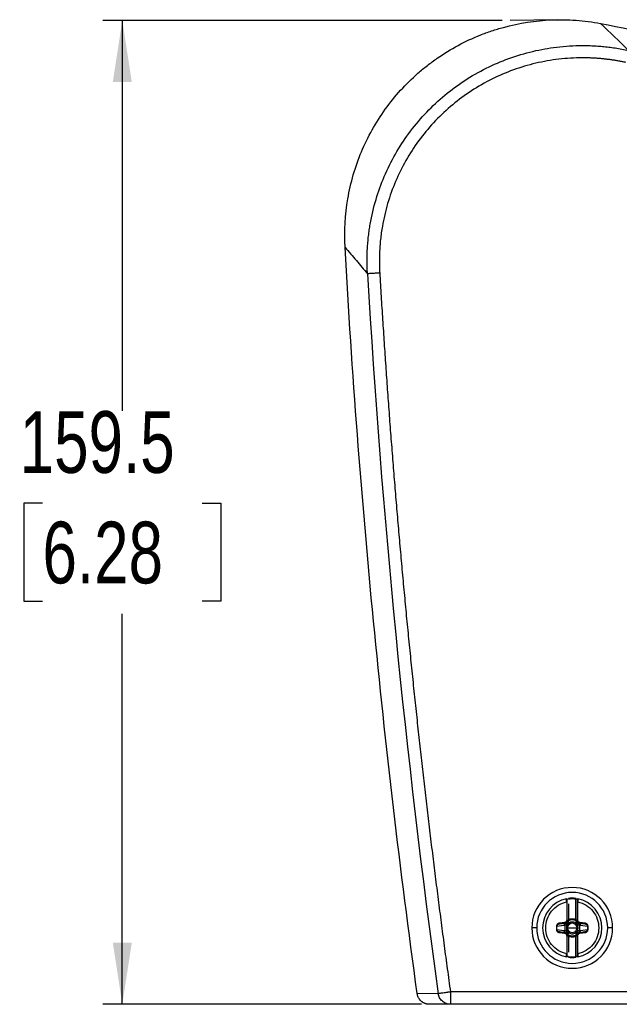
# Model space of a CAD drawing. Header units: millimetres. Extents: x 0 to 1118, y 0 to 864.
# Tile 2 of 48: x 99 to 196, y 192 to 352. Entities that reach past the tile are written whole.
import ezdxf

# ---------------------------------------------------------------- set-up
doc = ezdxf.new("R2010")
doc.units = ezdxf.units.MM
doc.layers.add('DIMENSIONS', color=140, linetype='Continuous', lineweight=25)
doc.styles.add('SLDTEXTSTYLE0', font='TXT', dxfattribs={"width": 0.75})
doc.dimstyles.new('SLDDIMSTYLE2', dxfattribs={"dimtxt": 10, "dimasz": 10, "dimexe": 0, "dimexo": 0.0625, "dimgap": 2.5, "dimtad": 0, "dimtih": 1, "dimtoh": 1, "dimdec": 1, "dimrnd": 1e-09, "dimzin": 12, "dimdsep": 46, "dimtxsty": 'SLDTEXTSTYLE0', "dimsah": 1, "dimcen": 0.09, "dimadec": 0, "dimazin": 3, "dimtfac": 1, "dimtdec": 1, "dimtofl": 0, "dimtmove": 0, "dimatfit": 3, "dimfxl": 0, "dimfrac": 2, "dimtolj": 1, "dimtzin": 12, "dimarcsym": 0})

# ---------------------------------------------------------------- blocks, each defined once
blk = doc.blocks.new('_D_10')
at = {"layer": 'DIMENSIONS'}
for p, q in [((177.11, 351.78), (112.39, 351.78)), ((115.56, 351.78), (115.56, 288.45)), ((102.63, 273.49), (99.58, 273.49)), ((99.58, 273.49), (99.58, 257.61)), ((128.49, 273.49), (131.54, 273.49)), ((131.54, 273.49), (131.54, 257.61)), ((99.58, 257.61), (102.63, 257.61)), ((131.54, 257.61), (128.49, 257.61)), ((115.56, 192.25), (115.56, 255.58)), ((164.06, 192.25), (112.39, 192.25))]:
    blk.add_line(p, q, dxfattribs=at)
for points in [[(115.56, 351.78), (114.02, 341.78), (117.1, 341.78)], [(115.56, 192.25), (117.1, 202.25), (114.02, 202.25)]]:
    blk.add_solid(points, dxfattribs=at)
at = {"layer": 'DIMENSIONS', "char_height": 10, "attachment_point": 1, "style": 'SLDTEXTSTYLE0'}
for s, insert in [('159.5', (98.94, 288.41)), ('6.28', (102.63, 270.5))]:
    blk.add_mtext(s, dxfattribs=dict(at, insert=insert))

msp = doc.modelspace()

# ---------------------------------------------------------------- linework, layer by layer
for p, q in [((187.85, 209.4), (187.86, 209.3)), ((189.06, 205.99), (189.06, 209.3)), ((187.56, 208.84), (187.56, 205.9)), ((187.66, 205.9), (187.66, 208.84)), ((187.86, 208.55), (187.86, 205.99)), ((189.26, 208.84), (189.26, 205.9)), ((189.36, 205.9), (189.36, 208.84)), ((182.71, 204.64), (181.91, 204.64)), ((185.99, 204.89), (185.89, 204.89)), ((185.89, 204.89), (185.89, 204.39)), ((187.12, 205.05), (185.99, 204.89)), ((185.99, 204.39), (185.99, 204.89)), ((185.99, 204.39), (187.12, 204.23)), ((186.24, 205.25), (186.39, 205.3)), ((187.22, 205.51), (186.38, 205.4)), ((186.39, 205.3), (186.38, 205.4)), ((186.39, 205.3), (187.24, 205.42)), ((187.24, 205.42), (187.22, 205.51)), ((187.24, 205.42), (187.43, 205.44)), ((187.25, 205.07), (187.25, 204.2)), ((187.64, 205.59), (187.64, 205.59)), ((187.66, 205.74), (187.66, 205.9)), ((187.71, 205.68), (187.7, 205.67)), ((187.7, 204.64), (188.46, 204.64)), ((188.46, 204.64), (189.21, 204.64)), ((189.25, 205.65), (189.23, 205.66)), ((189.26, 205.9), (189.36, 205.9)), ((189.26, 205.9), (189.26, 205.74)), ((189.27, 205.61), (189.27, 205.61)), ((189.49, 205.44), (189.68, 205.42)), ((189.67, 204.2), (189.67, 205.07)), ((189.68, 205.42), (189.69, 205.51)), ((189.68, 205.42), (190.53, 205.3)), ((190.54, 205.4), (189.69, 205.51)), ((190.93, 204.89), (189.8, 205.05)), ((189.8, 204.23), (190.93, 204.39)), ((190.53, 205.3), (190.54, 205.4)), ((190.53, 205.3), (190.68, 205.25)), ((190.93, 204.89), (190.93, 204.39)), ((190.93, 204.39), (191.02, 204.39)), ((191.02, 204.39), (191.02, 204.89)), ((195.01, 204.64), (194.21, 204.64)), ((186.39, 203.97), (186.24, 204.02)), ((186.39, 203.98), (186.38, 203.88)), ((186.38, 203.88), (187.22, 203.76)), ((187.24, 203.86), (186.39, 203.98)), ((187.24, 203.86), (187.22, 203.76)), ((187.43, 203.83), (187.24, 203.86)), ((187.56, 203.37), (187.56, 200.43)), ((187.66, 203.37), (187.56, 203.37)), ((187.65, 203.66), (187.65, 203.66)), ((187.66, 203.37), (187.66, 203.54)), ((187.66, 200.43), (187.66, 203.37)), ((187.67, 203.62), (187.68, 203.61)), ((187.86, 203.28), (187.86, 200.72)), ((189.06, 199.97), (189.06, 203.28)), ((189.21, 203.59), (189.22, 203.6)), ((189.26, 203.54), (189.26, 203.37)), ((189.26, 203.37), (189.26, 200.43)), ((189.28, 203.68), (189.28, 203.68)), ((189.36, 200.43), (189.36, 203.37)), ((189.68, 203.86), (189.49, 203.83)), ((190.53, 203.98), (189.68, 203.86)), ((189.68, 203.86), (189.69, 203.76)), ((189.69, 203.76), (190.54, 203.88)), ((190.68, 204.02), (190.53, 203.97)), ((190.53, 203.98), (190.54, 203.88)), ((189.07, 199.88), (189.06, 199.97)), ((166.75, 193.97), (163.34, 193.98)), ((197.35, 194.25), (168.73, 194.25)), ((168.73, 194.25), (168.73, 192.83)), ((168.73, 192.25), (165.33, 192.25)), ((168.73, 192.83), (168.73, 192.25)), ((197.4, 192.25), (168.73, 192.25))]:
    msp.add_line(p, q)
at = {"flags": 128}
msp.add_lwpolyline([(187.93, 203.84), (187.95, 203.86), (187.96, 203.89), (187.98, 203.91), (188, 203.93), (188.01, 203.95), (188.02, 203.97), (188.04, 203.99), (188.05, 204.01)], dxfattribs=at)
for centre, radius, start, end in [((188.46, 204.64), 6.55, 0, 180), ((188.46, 204.64), 5.75, 0, 180), ((188.46, 204.64), 4.8, 101.0397, 180), ((188.46, 204.64), 4.8, 82.6656, 97.3344), ((188.46, 204.64), 4.8, 0, 78.9603), ((188.46, 204.64), 6.55, 180, 0), ((188.46, 204.64), 5.75, 180, 0), ((188.46, 204.64), 4.8, 180, 258.9603), ((187.5, 205.07), 0.377, 100.5412, 183.9308), ((184.48, 199.26), 6.59, 59.8343, 62.0077), ((188.46, 204.64), 1.29, 66.1722, 113.825), ((188.46, 204.64), 0.746, 56.6665, 123.0408), ((192.43, 199.26), 6.59, 117.9923, 120.1657), ((188.46, 204.64), 4.8, 281.0397, 0), ((184.48, 210.02), 6.59, 297.9923, 300.1657), ((188.46, 204.64), 1.29, 246.1729, 293.8252), ((188.46, 204.64), 0.746, 236.6665, 303.0408), ((192.43, 210.02), 6.59, 239.8343, 242.0077), ((189.42, 204.2), 0.377, 280.5412, 3.9308), ((188.46, 204.64), 4.8, 262.6656, 277.3344)]:
    msp.add_arc(centre, radius, start, end)
for points, knots in [([(151.65, 314.97), (151.5, 317.64), (151.65, 320.26), (152.32, 324.15), (152.62, 325.44), (153.36, 328), (153.8, 329.25), (154.82, 331.68), (155.4, 332.86), (156.68, 335.15), (157.39, 336.27), (159.72, 339.52), (161.49, 341.46), (163.96, 343.63), (164.47, 344.06), (165.51, 344.87), (166.05, 345.27), (167.69, 346.4), (168.82, 347.09), (171.13, 348.34), (172.32, 348.9), (174.16, 349.63), (174.78, 349.86), (176.03, 350.28), (176.67, 350.47), (179.88, 351.35), (182.48, 351.74), (185.77, 351.88), (186.43, 351.89), (187.75, 351.86), (188.42, 351.83), (190.41, 351.69), (191.73, 351.52), (193.04, 351.27)], [0, 0, 0, 0, 0.125, 0.125, 0.1875, 0.1875, 0.25, 0.25, 0.3125, 0.3125, 0.375, 0.375, 0.5, 0.5, 0.53125, 0.53125, 0.5625, 0.5625, 0.625, 0.625, 0.6875, 0.6875, 0.71875, 0.71875, 0.75, 0.75, 0.875, 0.875, 0.90625, 0.90625, 0.9375, 0.9375, 1, 1, 1, 1]), ([(193.05, 351.27), (206.08, 348.8), (218.86, 345.04), (243.42, 335.06), (255.21, 328.85), (266.26, 321.53)], [0, 0, 0, 0, 0.5, 0.5, 1, 1, 1, 1]), ([(155.28, 310.69), (155.27, 310.89), (155.24, 311.28), (155.22, 311.87), (155.22, 312.46), (155.22, 313.03), (155.22, 313.6), (155.24, 314.16), (155.27, 314.71), (155.3, 315.25), (155.35, 315.77), (155.39, 316.29), (155.45, 316.8), (155.51, 317.3), (155.58, 317.79), (155.65, 318.26), (155.93, 319.93), (156.58, 322.71), (157.95, 326.52), (159.73, 330.1), (161.92, 333.49), (164.48, 336.58), (167.38, 339.37), (170.58, 341.81), (174.04, 343.85), (177.72, 345.5), (181.53, 346.7), (185.51, 347.47), (188.49, 347.69), (190.47, 347.7), (191.4, 347.68), (192.36, 347.63), (193.36, 347.56), (194.38, 347.45), (195.43, 347.3), (196.5, 347.12), (197.22, 346.98), (197.59, 346.9)], [0, 0, 0, 0, 0.009275, 0.0184383, 0.0274851, 0.0364105, 0.0452097, 0.0538782, 0.0624114, 0.070805, 0.0790546, 0.0871561, 0.0951055, 0.1028988, 0.1105324, 0.1180026, 0.1253058, 0.1893941, 0.2503488, 0.3134931, 0.3752224, 0.437819, 0.5000015, 0.562179, 0.6247808, 0.6865057, 0.7496545, 0.8106074, 0.8746976, 0.8885335, 0.9029434, 0.9179033, 0.9333874, 0.9493686, 0.965818, 0.9827057, 1, 1, 1, 1]), ([(197.16, 344.95), (196.97, 344.99), (196.59, 345.07), (196.01, 345.18), (195.44, 345.28), (194.86, 345.37), (194.28, 345.44), (193.7, 345.51), (193.12, 345.57), (192.54, 345.62), (191.95, 345.65), (191.37, 345.68), (190.79, 345.7), (190.2, 345.7), (188.54, 345.69), (185.81, 345.49), (182.08, 344.78), (178.45, 343.64), (174.97, 342.09), (171.7, 340.15), (168.68, 337.85), (165.94, 335.22), (163.52, 332.29), (161.45, 329.1), (159.77, 325.69), (158.48, 322.1), (157.83, 319.28), (157.52, 317.31), (157.39, 316.23), (157.29, 315.15), (157.23, 314.07), (157.21, 312.98), (157.22, 311.89), (157.25, 311.17), (157.27, 310.81)], [0, 0, 0, 0, 0.009664, 0.019311, 0.028943, 0.038565, 0.048178, 0.057786, 0.067392, 0.076999, 0.08661, 0.096228, 0.105856, 0.115497, 0.125154, 0.187708, 0.250251, 0.312716, 0.375179, 0.437588, 0.500002, 0.562407, 0.624825, 0.687279, 0.749753, 0.812287, 0.87485, 0.892768, 0.910641, 0.928488, 0.946328, 0.96418, 0.982065, 1, 1, 1, 1]), ([(151.65, 314.97), (151.96, 314.62), (152.57, 313.9), (153.48, 312.83), (154.38, 311.76), (154.98, 311.05), (155.28, 310.69)], [0, 0, 0, 0, 0.254276, 0.505701, 0.754276, 1, 1, 1, 1]), ([(163.34, 193.98), (160.58, 214.05), (158.22, 234.19), (154.32, 274.53), (152.78, 294.74), (151.65, 314.97)], [0, 0, 0, 0, 0.5, 0.5, 1, 1, 1, 1]), ([(157.27, 310.81), (157.04, 310.79), (156.79, 310.78), (156.32, 310.75), (156.09, 310.74), (155.7, 310.72), (155.55, 310.71), (155.34, 310.69), (155.29, 310.69), (155.28, 310.69)], [0, 0, 0, 0, 0.25, 0.25, 0.5, 0.5, 0.75, 0.75, 1, 1, 1, 1]), ([(157.27, 310.81), (157.34, 309.55), (157.49, 307.03), (157.73, 303.26), (157.98, 299.49), (158.23, 295.72), (158.5, 291.95), (158.77, 288.18), (159.06, 284.41), (159.35, 280.64), (159.65, 276.88), (159.97, 273.11), (160.29, 269.34), (160.62, 265.58), (160.96, 261.82), (161.31, 258.06), (161.67, 254.3), (162.04, 250.54), (162.42, 246.78), (162.81, 243.02), (163.21, 239.26), (163.61, 235.5), (164.03, 231.75), (164.46, 228), (164.9, 224.24), (165.34, 220.49), (165.8, 216.74), (166.26, 212.99), (166.74, 209.24), (167.22, 205.49), (167.71, 201.74), (168.21, 197.99), (168.56, 195.5), (168.73, 194.25)], [0, 0, 0, 0, 0.032273, 0.064543, 0.0968102, 0.1290748, 0.1613371, 0.1935972, 0.2258553, 0.2581117, 0.2903666, 0.3226201, 0.3548725, 0.3871239, 0.4193747, 0.4516249, 0.4838748, 0.5161246, 0.5483745, 0.5806247, 0.6128755, 0.645127, 0.6773794, 0.7096329, 0.7418878, 0.7741442, 0.8064024, 0.8386626, 0.8709249, 0.9031896, 0.9354569, 0.9677269, 1, 1, 1, 1]), ([(187.56, 208.84), (187.56, 208.86), (187.56, 208.91), (187.55, 208.97), (187.55, 209.02), (187.55, 209.08), (187.55, 209.12), (187.55, 209.16), (187.54, 209.22), (187.54, 209.29), (187.54, 209.34), (187.54, 209.34), (187.54, 209.35)], [0, 0, 0, 0, 0.08321, 0.162752, 0.23862, 0.310809, 0.379318, 0.444147, 0.505297, 0.673596, 0.838421, 1, 1, 1, 1]), ([(187.54, 209.35), (187.57, 209.35), (187.6, 209.35), (187.64, 209.31), (187.66, 209.28), (187.66, 209.25)], [0, 0, 0, 0, 0.5, 0.5, 1, 1, 1, 1]), ([(187.66, 208.84), (187.66, 208.95), (187.66, 209.05), (187.66, 209.2), (187.66, 209.25), (187.66, 209.25)], [0, 0, 0, 0, 0.5, 0.5, 1, 1, 1, 1]), ([(189.06, 209.3), (188.99, 209.31), (188.86, 209.32), (188.66, 209.33), (188.46, 209.34), (188.26, 209.33), (188.06, 209.32), (187.92, 209.31), (187.86, 209.3)], [0, 0, 0, 0, 0.167175, 0.33374, 0.5, 0.66626, 0.832825, 1, 1, 1, 1]), ([(189.07, 209.4), (189.07, 209.4), (189.07, 209.39), (189.06, 209.35), (189.06, 209.32), (189.06, 209.3)], [0, 0, 0, 0, 0.5, 0.5, 1, 1, 1, 1]), ([(189.26, 209.25), (189.26, 209.28), (189.27, 209.31), (189.32, 209.35), (189.35, 209.35), (189.38, 209.35)], [0, 0, 0, 0, 0.5, 0.5, 1, 1, 1, 1]), ([(189.26, 209.25), (189.26, 209.25), (189.26, 209.2), (189.26, 209.05), (189.26, 208.95), (189.26, 208.84)], [0, 0, 0, 0, 0.5, 0.5, 1, 1, 1, 1]), ([(189.38, 209.35), (189.38, 209.35), (189.38, 209.35), (189.38, 209.33), (189.38, 209.31), (189.38, 209.28), (189.37, 209.25), (189.37, 209.19), (189.37, 209.11), (189.36, 208.98), (189.36, 208.89), (189.36, 208.84)], [0, 0, 0, 0, 0.080565, 0.161919, 0.244095, 0.327122, 0.411028, 0.495836, 0.643959, 0.812033, 1, 1, 1, 1]), ([(187.56, 200.43), (186.6, 200.64), (185.73, 201.17), (184.5, 202.7), (184.16, 203.65), (184.16, 205.62), (184.5, 206.57), (185.73, 208.11), (186.6, 208.64), (187.56, 208.84)], [0, 0, 0, 0, 0.25, 0.25, 0.5, 0.5, 0.75, 0.75, 1, 1, 1, 1]), ([(187.56, 208.84), (187.58, 208.84), (187.61, 208.84), (187.65, 208.84), (187.66, 208.84), (187.66, 208.84)], [0, 0, 0, 0, 0.5, 0.5, 1, 1, 1, 1]), ([(189.26, 208.84), (189.26, 208.84), (189.27, 208.84), (189.31, 208.84), (189.33, 208.84), (189.36, 208.84)], [0, 0, 0, 0, 0.5, 0.5, 1, 1, 1, 1]), ([(189.36, 208.84), (190.32, 208.64), (191.18, 208.11), (192.42, 206.57), (192.76, 205.62), (192.76, 203.65), (192.42, 202.7), (191.18, 201.17), (190.32, 200.64), (189.36, 200.43)], [0, 0, 0, 0, 0.25, 0.25, 0.5, 0.5, 0.75, 0.75, 1, 1, 1, 1]), ([(187.86, 205.99), (187.9, 206.01), (187.97, 206.04), (188.09, 206.08), (188.21, 206.1), (188.33, 206.12), (188.49, 206.12), (188.66, 206.11), (188.87, 206.07), (188.99, 206.02), (189.06, 205.99)], [0, 0, 0, 0, 0.100657, 0.200297, 0.29962, 0.399329, 0.500123, 0.667197, 0.832734, 1, 1, 1, 1]), ([(187.94, 205.81), (187.94, 205.81), (187.93, 205.83), (187.9, 205.9), (187.88, 205.95), (187.86, 205.99)], [0, 0, 0, 0, 0.5, 0.5, 1, 1, 1, 1]), ([(189.06, 205.99), (189.04, 205.95), (189.02, 205.9), (188.99, 205.83), (188.98, 205.81), (188.98, 205.81)], [0, 0, 0, 0, 0.5, 0.5, 1, 1, 1, 1]), ([(186.38, 205.4), (186.35, 205.39), (186.3, 205.38), (186.23, 205.36), (186.16, 205.32), (186.1, 205.28), (186.05, 205.24), (186, 205.19), (185.97, 205.14), (185.94, 205.09), (185.92, 205.04), (185.9, 204.98), (185.9, 204.94), (185.9, 204.9), (185.89, 204.89)], [0, 0, 0, 0, 0.104916, 0.205926, 0.303004, 0.396206, 0.485501, 0.570922, 0.652393, 0.729926, 0.803479, 0.873053, 0.938604, 1, 1, 1, 1]), ([(185.89, 204.39), (185.9, 204.36), (185.9, 204.32), (185.91, 204.25), (185.94, 204.18), (185.98, 204.11), (186.03, 204.05), (186.1, 203.99), (186.18, 203.94), (186.27, 203.9), (186.34, 203.88), (186.38, 203.88)], [0, 0, 0, 0, 0.082999, 0.173132, 0.270354, 0.374602, 0.485815, 0.60395, 0.728998, 0.860991, 1, 1, 1, 1]), ([(185.99, 204.39), (185.98, 204.39), (185.97, 204.39), (185.93, 204.39), (185.91, 204.39), (185.89, 204.39)], [0, 0, 0, 0, 0.5, 0.5, 1, 1, 1, 1]), ([(185.99, 204.89), (185.99, 204.99), (186.03, 205.09), (186.18, 205.24), (186.29, 205.28), (186.39, 205.3)], [0, 0, 0, 0, 0.5, 0.5, 1, 1, 1, 1]), ([(186.39, 203.98), (186.29, 203.99), (186.18, 204.04), (186.03, 204.18), (185.99, 204.28), (185.99, 204.39)], [0, 0, 0, 0, 0.5, 0.5, 1, 1, 1, 1]), ([(187.56, 205.9), (187.56, 205.81), (187.52, 205.72), (187.4, 205.57), (187.31, 205.53), (187.22, 205.51)], [0, 0, 0, 0, 0.5, 0.5, 1, 1, 1, 1]), ([(187.66, 205.9), (187.66, 205.88), (187.66, 205.83), (187.64, 205.76), (187.62, 205.7), (187.58, 205.63), (187.54, 205.58), (187.49, 205.53), (187.43, 205.49), (187.37, 205.45), (187.31, 205.43), (187.26, 205.42), (187.24, 205.42)], [0, 0, 0, 0, 0.100222, 0.200291, 0.300246, 0.400125, 0.499968, 0.599814, 0.699701, 0.799668, 0.899755, 1, 1, 1, 1]), ([(187.25, 205.07), (187.25, 205.1), (187.25, 205.14), (187.26, 205.21), (187.29, 205.29), (187.34, 205.35), (187.38, 205.4), (187.43, 205.43), (187.47, 205.45), (187.49, 205.46)], [0, 0, 0, 0, 0.130826, 0.235825, 0.47108, 0.603467, 0.735804, 0.85261, 1, 1, 1, 1]), ([(187.58, 205.07), (187.51, 205.07), (187.44, 205.07), (187.32, 205.07), (187.28, 205.07), (187.25, 205.07)], [0, 0, 0, 0, 0.5, 0.5, 1, 1, 1, 1]), ([(187.49, 205.46), (187.51, 205.46), (187.54, 205.48), (187.57, 205.5), (187.59, 205.51)], [0, 0, 0, 0, 0.507, 1, 1, 1, 1]), ([(187.49, 205.46), (187.49, 205.45), (187.49, 205.45), (187.5, 205.44), (187.5, 205.42), (187.51, 205.4), (187.52, 205.36), (187.54, 205.31), (187.56, 205.25), (187.58, 205.19), (187.59, 205.14), (187.6, 205.12)], [0, 0, 0, 0, 0.092239, 0.1845722, 0.2814297, 0.3859773, 0.5001015, 0.6165499, 0.7500574, 0.8610852, 1, 1, 1, 1]), ([(187.58, 205.07), (187.56, 205.03), (187.54, 204.95), (187.53, 204.84), (187.52, 204.73), (187.52, 204.67), (187.52, 204.64)], [0, 0, 0, 0, 0.299652, 0.55453, 0.781678, 1, 1, 1, 1]), ([(187.52, 204.64), (187.52, 204.6), (187.52, 204.54), (187.53, 204.43), (187.55, 204.32), (187.56, 204.24), (187.58, 204.2)], [0, 0, 0, 0, 0.220944, 0.45092, 0.703892, 1, 1, 1, 1]), ([(187.66, 205.9), (187.66, 205.9), (187.65, 205.9), (187.61, 205.9), (187.58, 205.9), (187.56, 205.9)], [0, 0, 0, 0, 0.5, 0.5, 1, 1, 1, 1]), ([(187.59, 205.51), (187.6, 205.53), (187.62, 205.55), (187.63, 205.58), (187.64, 205.59)], [0, 0, 0, 0, 0.4973395, 1, 1, 1, 1]), ([(187.59, 205.51), (187.59, 205.51), (187.61, 205.49), (187.69, 205.41), (187.74, 205.36), (187.8, 205.3)], [0, 0, 0, 0, 0.5, 0.5, 1, 1, 1, 1]), ([(187.8, 205.3), (187.78, 205.29), (187.75, 205.26), (187.71, 205.22), (187.66, 205.17), (187.62, 205.14), (187.6, 205.12)], [0, 0, 0, 0, 0.230367, 0.480028, 0.633695, 1, 1, 1, 1]), ([(187.62, 205.59), (187.63, 205.61), (187.64, 205.64), (187.66, 205.69), (187.66, 205.72), (187.66, 205.74)], [0, 0, 0, 0, 0.323707, 0.656853, 1, 1, 1, 1]), ([(187.67, 205.74), (187.67, 205.73), (187.66, 205.7), (187.65, 205.66), (187.64, 205.62), (187.63, 205.6), (187.62, 205.59)], [0, 0, 0, 0, 0.1521839, 0.5303211, 0.7858239, 1, 1, 1, 1]), ([(187.64, 205.62), (187.65, 205.62), (187.65, 205.63), (187.66, 205.64), (187.66, 205.64)], [0, 0, 0, 0, 0.509187, 1, 1, 1, 1]), ([(187.92, 205.43), (187.84, 205.48), (187.77, 205.52), (187.67, 205.58), (187.64, 205.59), (187.64, 205.59)], [0, 0, 0, 0, 0.5, 0.5, 1, 1, 1, 1]), ([(187.69, 205.67), (187.71, 205.68), (187.72, 205.71), (187.73, 205.76), (187.73, 205.8), (187.72, 205.83)], [0, 0, 0, 0, 0.5, 0.5, 1, 1, 1, 1]), ([(187.69, 205.67), (187.7, 205.68), (187.73, 205.69), (187.77, 205.72), (187.81, 205.75), (187.87, 205.78), (187.92, 205.8), (187.94, 205.81)], [0, 0, 0, 0, 0.177982, 0.353743, 0.527652, 0.762772, 1, 1, 1, 1]), ([(187.71, 205.68), (187.71, 205.68), (187.71, 205.68), (187.73, 205.66), (187.75, 205.64), (187.78, 205.61), (187.84, 205.54), (187.9, 205.48), (187.94, 205.44)], [0, 0, 0, 0, 0.111026, 0.230944, 0.359666, 0.497271, 0.712512, 1, 1, 1, 1]), ([(187.92, 205.43), (187.9, 205.41), (187.86, 205.36), (187.82, 205.32), (187.8, 205.3)], [0, 0, 0, 0, 0.5367319, 1, 1, 1, 1]), ([(188.98, 205.44), (188.83, 205.54), (188.65, 205.59), (188.28, 205.59), (188.09, 205.54), (187.94, 205.44)], [0, 0, 0, 0, 0.5, 0.5, 1, 1, 1, 1]), ([(188.98, 205.81), (188.99, 205.81), (189.02, 205.79), (189.07, 205.76), (189.15, 205.72), (189.21, 205.68), (189.24, 205.66), (189.25, 205.65)], [0, 0, 0, 0, 0.135654, 0.293465, 0.474264, 0.863534, 1, 1, 1, 1]), ([(188.98, 205.44), (189, 205.45), (189.03, 205.48), (189.07, 205.51), (189.1, 205.54), (189.12, 205.57), (189.14, 205.58), (189.18, 205.62), (189.22, 205.65), (189.23, 205.66), (189.23, 205.66)], [0, 0, 0, 0, 0.116826, 0.221027, 0.312349, 0.390766, 0.456277, 0.508858, 0.774523, 1, 1, 1, 1]), ([(189, 205.43), (189.07, 205.49), (189.14, 205.53), (189.24, 205.59), (189.27, 205.61), (189.27, 205.61)], [0, 0, 0, 0, 0.5, 0.5, 1, 1, 1, 1]), ([(189.12, 205.3), (189.1, 205.32), (189.07, 205.36), (189.03, 205.4), (189.01, 205.42), (189, 205.43)], [0, 0, 0, 0, 0.458667, 0.760554, 1, 1, 1, 1]), ([(189.33, 205.51), (189.33, 205.51), (189.31, 205.49), (189.23, 205.41), (189.17, 205.36), (189.12, 205.3)], [0, 0, 0, 0, 0.5, 0.5, 1, 1, 1, 1]), ([(189.32, 205.12), (189.3, 205.13), (189.27, 205.17), (189.2, 205.23), (189.15, 205.27), (189.12, 205.3)], [0, 0, 0, 0, 0.255023, 0.528662, 1, 1, 1, 1]), ([(189.25, 205.65), (189.23, 205.67), (189.21, 205.69), (189.2, 205.75), (189.21, 205.78), (189.21, 205.81)], [0, 0, 0, 0, 0.5, 0.5, 1, 1, 1, 1]), ([(189.29, 205.61), (189.28, 205.62), (189.27, 205.65), (189.26, 205.69), (189.25, 205.72), (189.25, 205.74)], [0, 0, 0, 0, 0.3233, 0.659901, 1, 1, 1, 1]), ([(189.68, 205.42), (189.66, 205.42), (189.61, 205.43), (189.55, 205.45), (189.48, 205.49), (189.43, 205.53), (189.35, 205.6), (189.28, 205.72), (189.26, 205.84), (189.26, 205.9), (189.26, 205.9)], [0, 0, 0, 0, 0.10043, 0.20071, 0.30088, 0.400978, 0.501043, 0.747197, 0.993978, 1, 1, 1, 1]), ([(189.26, 205.74), (189.26, 205.74), (189.26, 205.71), (189.26, 205.67), (189.28, 205.63), (189.29, 205.61)], [0, 0, 0, 0, 0.019293, 0.51972, 1, 1, 1, 1]), ([(189.26, 205.64), (189.26, 205.64), (189.27, 205.63), (189.27, 205.63), (189.27, 205.62)], [0, 0, 0, 0, 0.465235, 1, 1, 1, 1]), ([(189.27, 205.61), (189.28, 205.59), (189.29, 205.56), (189.32, 205.53), (189.33, 205.51)], [0, 0, 0, 0, 0.506108, 1, 1, 1, 1]), ([(189.32, 205.12), (189.32, 205.14), (189.33, 205.17), (189.35, 205.21), (189.36, 205.26), (189.38, 205.31), (189.4, 205.37), (189.41, 205.42), (189.42, 205.45), (189.42, 205.45), (189.43, 205.46)], [0, 0, 0, 0, 0.095827, 0.179251, 0.250284, 0.383821, 0.500387, 0.684925, 0.846606, 1, 1, 1, 1]), ([(189.33, 205.51), (189.34, 205.5), (189.37, 205.48), (189.41, 205.46), (189.43, 205.46)], [0, 0, 0, 0, 0.4928187, 1, 1, 1, 1]), ([(189.67, 205.07), (189.64, 205.07), (189.59, 205.07), (189.48, 205.07), (189.41, 205.07), (189.34, 205.07)], [0, 0, 0, 0, 0.5, 0.5, 1, 1, 1, 1]), ([(189.4, 204.64), (189.4, 204.67), (189.4, 204.74), (189.39, 204.84), (189.37, 204.95), (189.35, 205.03), (189.34, 205.07)], [0, 0, 0, 0, 0.220944, 0.45092, 0.703892, 1, 1, 1, 1]), ([(189.34, 204.2), (189.35, 204.24), (189.37, 204.32), (189.39, 204.44), (189.4, 204.54), (189.4, 204.6), (189.4, 204.64)], [0, 0, 0, 0, 0.299652, 0.5545303, 0.7816783, 1, 1, 1, 1]), ([(189.69, 205.51), (189.6, 205.53), (189.51, 205.57), (189.39, 205.72), (189.36, 205.81), (189.36, 205.9)], [0, 0, 0, 0, 0.5, 0.5, 1, 1, 1, 1]), ([(189.43, 205.46), (189.44, 205.45), (189.47, 205.44), (189.52, 205.41), (189.56, 205.37), (189.62, 205.3), (189.65, 205.22), (189.67, 205.14), (189.67, 205.1), (189.67, 205.07)], [0, 0, 0, 0, 0.108447, 0.199934, 0.350086, 0.500235, 0.749799, 0.860378, 1, 1, 1, 1]), ([(189.49, 205.44), (189.57, 205.43), (189.66, 205.38), (189.77, 205.24), (189.8, 205.14), (189.8, 205.05)], [0, 0, 0, 0, 0.5, 0.5, 1, 1, 1, 1]), ([(190.53, 205.3), (190.63, 205.28), (190.73, 205.24), (190.88, 205.09), (190.93, 204.99), (190.93, 204.89)], [0, 0, 0, 0, 0.5, 0.5, 1, 1, 1, 1]), ([(190.93, 204.39), (190.93, 204.28), (190.88, 204.18), (190.73, 204.04), (190.63, 203.99), (190.53, 203.98)], [0, 0, 0, 0, 0.5, 0.5, 1, 1, 1, 1]), ([(191.02, 204.89), (191.02, 204.91), (191.02, 204.95), (191, 205.02), (190.98, 205.09), (190.94, 205.16), (190.88, 205.23), (190.82, 205.29), (190.74, 205.34), (190.64, 205.38), (190.57, 205.39), (190.54, 205.4)], [0, 0, 0, 0, 0.082999, 0.173132, 0.270354, 0.374602, 0.485815, 0.60395, 0.728998, 0.860991, 1, 1, 1, 1]), ([(190.54, 203.88), (190.57, 203.88), (190.62, 203.89), (190.69, 203.92), (190.76, 203.95), (190.82, 203.99), (190.87, 204.03), (190.91, 204.08), (190.95, 204.13), (190.98, 204.18), (191, 204.24), (191.01, 204.29), (191.02, 204.34), (191.02, 204.37), (191.02, 204.39)], [0, 0, 0, 0, 0.104916, 0.205926, 0.303004, 0.396206, 0.485501, 0.570922, 0.652393, 0.729926, 0.803479, 0.873053, 0.938604, 1, 1, 1, 1]), ([(190.93, 204.89), (190.94, 204.89), (190.95, 204.89), (190.98, 204.89), (191, 204.89), (191.02, 204.89)], [0, 0, 0, 0, 0.5, 0.5, 1, 1, 1, 1]), ([(187.43, 203.83), (187.34, 203.84), (187.26, 203.89), (187.15, 204.03), (187.12, 204.13), (187.12, 204.23)], [0, 0, 0, 0, 0.5, 0.5, 1, 1, 1, 1]), ([(187.22, 203.76), (187.31, 203.74), (187.4, 203.7), (187.52, 203.56), (187.56, 203.46), (187.56, 203.37)], [0, 0, 0, 0, 0.5, 0.5, 1, 1, 1, 1]), ([(187.24, 203.86), (187.26, 203.85), (187.31, 203.84), (187.37, 203.82), (187.43, 203.79), (187.49, 203.74), (187.54, 203.69), (187.58, 203.64), (187.62, 203.58), (187.64, 203.51), (187.66, 203.44), (187.66, 203.39), (187.66, 203.37)], [0, 0, 0, 0, 0.100222, 0.200291, 0.300246, 0.400125, 0.499968, 0.599814, 0.699701, 0.799668, 0.899755, 1, 1, 1, 1]), ([(187.49, 203.82), (187.48, 203.82), (187.45, 203.83), (187.4, 203.86), (187.35, 203.9), (187.3, 203.97), (187.26, 204.05), (187.25, 204.13), (187.25, 204.17), (187.25, 204.2)], [0, 0, 0, 0, 0.108448, 0.199934, 0.350086, 0.500235, 0.749799, 0.860378, 1, 1, 1, 1]), ([(187.25, 204.2), (187.28, 204.2), (187.32, 204.2), (187.44, 204.2), (187.51, 204.2), (187.58, 204.2)], [0, 0, 0, 0, 0.5, 0.5, 1, 1, 1, 1]), ([(187.6, 204.15), (187.59, 204.14), (187.58, 204.1), (187.57, 204.06), (187.55, 204.01), (187.54, 203.96), (187.52, 203.9), (187.5, 203.86), (187.49, 203.82), (187.49, 203.82), (187.49, 203.82)], [0, 0, 0, 0, 0.095827, 0.179251, 0.250284, 0.383821, 0.500387, 0.684925, 0.846606, 1, 1, 1, 1]), ([(187.59, 203.76), (187.57, 203.77), (187.54, 203.8), (187.51, 203.81), (187.49, 203.82)], [0, 0, 0, 0, 0.492809, 1, 1, 1, 1]), ([(187.59, 203.76), (187.59, 203.76), (187.61, 203.78), (187.69, 203.86), (187.74, 203.91), (187.8, 203.97)], [0, 0, 0, 0, 0.5, 0.5, 1, 1, 1, 1]), ([(187.65, 203.66), (187.64, 203.68), (187.63, 203.72), (187.6, 203.75), (187.59, 203.76)], [0, 0, 0, 0, 0.5061076, 1, 1, 1, 1]), ([(187.6, 204.15), (187.61, 204.14), (187.65, 204.11), (187.72, 204.05), (187.77, 204), (187.8, 203.97)], [0, 0, 0, 0, 0.255023, 0.528662, 1, 1, 1, 1]), ([(187.66, 203.54), (187.66, 203.56), (187.65, 203.6), (187.64, 203.65), (187.63, 203.67)], [0, 0, 0, 0, 0.510477, 1, 1, 1, 1]), ([(187.63, 203.67), (187.63, 203.65), (187.65, 203.63), (187.66, 203.58), (187.67, 203.55), (187.67, 203.54)], [0, 0, 0, 0, 0.323353, 0.659953, 1, 1, 1, 1]), ([(187.66, 203.63), (187.65, 203.64), (187.65, 203.64), (187.64, 203.65), (187.64, 203.65)], [0, 0, 0, 0, 0.470857, 1, 1, 1, 1]), ([(187.92, 203.84), (187.85, 203.79), (187.78, 203.74), (187.68, 203.68), (187.65, 203.66), (187.65, 203.66)], [0, 0, 0, 0, 0.5, 0.5, 1, 1, 1, 1]), ([(187.67, 203.62), (187.69, 203.61), (187.7, 203.58), (187.71, 203.53), (187.71, 203.49), (187.7, 203.46)], [0, 0, 0, 0, 0.5, 0.5, 1, 1, 1, 1]), ([(187.94, 203.46), (187.92, 203.47), (187.89, 203.48), (187.84, 203.51), (187.77, 203.55), (187.71, 203.59), (187.68, 203.62), (187.67, 203.62)], [0, 0, 0, 0, 0.1356213, 0.2934286, 0.4742533, 0.863571, 1, 1, 1, 1]), ([(187.93, 203.84), (187.92, 203.82), (187.89, 203.79), (187.85, 203.76), (187.82, 203.73), (187.79, 203.71), (187.77, 203.69), (187.74, 203.66), (187.69, 203.62), (187.69, 203.62), (187.68, 203.61)], [0, 0, 0, 0, 0.116826, 0.221027, 0.312349, 0.390766, 0.456277, 0.508858, 0.774523, 1, 1, 1, 1]), ([(187.8, 203.97), (187.82, 203.95), (187.85, 203.92), (187.89, 203.87), (187.91, 203.85), (187.92, 203.84)], [0, 0, 0, 0, 0.458667, 0.760553, 1, 1, 1, 1]), ([(187.86, 203.28), (187.88, 203.32), (187.9, 203.37), (187.93, 203.44), (187.94, 203.46), (187.94, 203.46)], [0, 0, 0, 0, 0.5, 0.5, 1, 1, 1, 1]), ([(189.06, 203.28), (189.02, 203.26), (188.94, 203.23), (188.83, 203.2), (188.71, 203.17), (188.58, 203.15), (188.43, 203.15), (188.25, 203.16), (188.05, 203.2), (187.92, 203.25), (187.86, 203.28)], [0, 0, 0, 0, 0.100657, 0.200297, 0.29962, 0.399329, 0.500123, 0.667197, 0.832734, 1, 1, 1, 1]), ([(187.93, 203.84), (188.09, 203.74), (188.27, 203.68), (188.64, 203.68), (188.83, 203.73), (188.98, 203.83)], [0, 0, 0, 0, 0.5, 0.5, 1, 1, 1, 1]), ([(189.21, 203.59), (189.21, 203.59), (189.2, 203.6), (189.19, 203.61), (189.17, 203.63), (189.13, 203.67), (189.07, 203.73), (189.01, 203.8), (188.98, 203.83)], [0, 0, 0, 0, 0.111026, 0.230944, 0.359666, 0.497271, 0.712512, 1, 1, 1, 1]), ([(189.22, 203.6), (189.21, 203.6), (189.19, 203.58), (189.15, 203.55), (189.1, 203.52), (189.05, 203.49), (189, 203.47), (188.98, 203.46)], [0, 0, 0, 0, 0.177981, 0.353741, 0.527649, 0.76276, 1, 1, 1, 1]), ([(188.98, 203.46), (188.98, 203.46), (188.99, 203.44), (189.02, 203.37), (189.04, 203.32), (189.06, 203.28)], [0, 0, 0, 0, 0.5, 0.5, 1, 1, 1, 1]), ([(189, 203.84), (189.02, 203.87), (189.06, 203.91), (189.1, 203.95), (189.12, 203.97)], [0, 0, 0, 0, 0.536732, 1, 1, 1, 1]), ([(189, 203.84), (189.07, 203.79), (189.14, 203.75), (189.24, 203.7), (189.27, 203.68), (189.28, 203.68)], [0, 0, 0, 0, 0.5, 0.5, 1, 1, 1, 1]), ([(189.12, 203.97), (189.14, 203.98), (189.17, 204.01), (189.21, 204.05), (189.26, 204.1), (189.29, 204.13), (189.32, 204.15)], [0, 0, 0, 0, 0.2303672, 0.480028, 0.6336953, 1, 1, 1, 1]), ([(189.33, 203.76), (189.33, 203.76), (189.31, 203.78), (189.23, 203.86), (189.18, 203.91), (189.12, 203.97)], [0, 0, 0, 0, 0.5, 0.5, 1, 1, 1, 1]), ([(189.22, 203.6), (189.21, 203.59), (189.19, 203.57), (189.18, 203.51), (189.19, 203.47), (189.2, 203.44)], [0, 0, 0, 0, 0.5, 0.5, 1, 1, 1, 1]), ([(189.25, 203.54), (189.25, 203.54), (189.25, 203.57), (189.26, 203.61), (189.28, 203.65), (189.29, 203.67), (189.29, 203.68)], [0, 0, 0, 0, 0.152184, 0.530322, 0.785831, 1, 1, 1, 1]), ([(189.26, 203.37), (189.26, 203.37), (189.26, 203.41), (189.27, 203.49), (189.31, 203.6), (189.38, 203.7), (189.46, 203.78), (189.57, 203.83), (189.64, 203.85), (189.68, 203.86)], [0, 0, 0, 0, 0.006018, 0.171952, 0.337541, 0.502963, 0.668396, 0.834016, 1, 1, 1, 1]), ([(189.29, 203.68), (189.29, 203.67), (189.28, 203.65), (189.26, 203.6), (189.26, 203.56), (189.26, 203.54), (189.26, 203.54)], [0, 0, 0, 0, 0.24212, 0.489491, 0.98262, 1, 1, 1, 1]), ([(189.27, 203.65), (189.27, 203.65), (189.27, 203.64), (189.26, 203.64), (189.26, 203.63)], [0, 0, 0, 0, 0.509187, 1, 1, 1, 1]), ([(189.26, 203.37), (189.26, 203.37), (189.27, 203.37), (189.31, 203.37), (189.33, 203.37), (189.36, 203.37)], [0, 0, 0, 0, 0.5, 0.5, 1, 1, 1, 1]), ([(189.33, 203.76), (189.32, 203.75), (189.3, 203.72), (189.28, 203.69), (189.28, 203.68)], [0, 0, 0, 0, 0.497339, 1, 1, 1, 1]), ([(189.43, 203.82), (189.43, 203.82), (189.42, 203.82), (189.42, 203.83), (189.42, 203.85), (189.41, 203.88), (189.39, 203.91), (189.38, 203.96), (189.36, 204.02), (189.34, 204.08), (189.33, 204.13), (189.32, 204.15)], [0, 0, 0, 0, 0.092239, 0.184572, 0.28143, 0.385977, 0.500102, 0.61655, 0.750057, 0.861085, 1, 1, 1, 1]), ([(189.43, 203.82), (189.41, 203.81), (189.37, 203.8), (189.34, 203.77), (189.33, 203.76)], [0, 0, 0, 0, 0.50699, 1, 1, 1, 1]), ([(189.34, 204.2), (189.41, 204.2), (189.48, 204.2), (189.59, 204.2), (189.64, 204.2), (189.67, 204.2)], [0, 0, 0, 0, 0.5, 0.5, 1, 1, 1, 1]), ([(189.36, 203.37), (189.36, 203.46), (189.39, 203.56), (189.51, 203.7), (189.6, 203.74), (189.69, 203.76)], [0, 0, 0, 0, 0.5, 0.5, 1, 1, 1, 1]), ([(189.67, 204.2), (189.67, 204.18), (189.67, 204.14), (189.65, 204.06), (189.63, 203.98), (189.58, 203.92), (189.54, 203.88), (189.48, 203.84), (189.45, 203.83), (189.43, 203.82)], [0, 0, 0, 0, 0.130826, 0.235825, 0.47108, 0.603467, 0.735804, 0.85261, 1, 1, 1, 1]), ([(187.54, 199.93), (187.54, 199.93), (187.54, 199.93), (187.54, 199.94), (187.54, 199.96), (187.54, 199.99), (187.54, 200.03), (187.54, 200.08), (187.55, 200.17), (187.55, 200.29), (187.56, 200.38), (187.56, 200.43)], [0, 0, 0, 0, 0.080565, 0.161919, 0.244095, 0.327122, 0.411028, 0.495836, 0.643959, 0.812033, 1, 1, 1, 1]), ([(187.66, 200.02), (187.66, 199.99), (187.64, 199.96), (187.6, 199.93), (187.57, 199.92), (187.54, 199.93)], [0, 0, 0, 0, 0.5, 0.5, 1, 1, 1, 1]), ([(187.66, 200.43), (187.66, 200.43), (187.65, 200.43), (187.61, 200.43), (187.58, 200.43), (187.56, 200.43)], [0, 0, 0, 0, 0.5, 0.5, 1, 1, 1, 1]), ([(187.66, 200.02), (187.66, 200.02), (187.66, 200.07), (187.66, 200.22), (187.66, 200.33), (187.66, 200.43)], [0, 0, 0, 0, 0.5, 0.5, 1, 1, 1, 1]), ([(187.86, 199.97), (187.81, 199.98), (187.75, 200), (187.68, 200.02), (187.66, 200.02), (187.66, 200.02)], [0, 0, 0, 0, 0.5, 0.5, 1, 1, 1, 1]), ([(187.85, 199.88), (187.85, 199.88), (187.85, 199.89), (187.85, 199.93), (187.86, 199.95), (187.86, 199.97)], [0, 0, 0, 0, 0.5, 0.5, 1, 1, 1, 1]), ([(187.86, 199.97), (187.92, 199.97), (188.06, 199.95), (188.26, 199.94), (188.46, 199.93), (188.66, 199.94), (188.86, 199.95), (188.99, 199.97), (189.06, 199.97)], [0, 0, 0, 0, 0.167175, 0.33374, 0.5, 0.66626, 0.832825, 1, 1, 1, 1]), ([(189.26, 200.02), (189.26, 200.02), (189.24, 200.02), (189.16, 200), (189.11, 199.98), (189.06, 199.97)], [0, 0, 0, 0, 0.5, 0.5, 1, 1, 1, 1]), ([(189.26, 200.43), (189.26, 200.43), (189.27, 200.43), (189.31, 200.43), (189.33, 200.43), (189.36, 200.43)], [0, 0, 0, 0, 0.5, 0.5, 1, 1, 1, 1]), ([(189.26, 200.43), (189.26, 200.33), (189.26, 200.22), (189.26, 200.07), (189.26, 200.02), (189.26, 200.02)], [0, 0, 0, 0, 0.5, 0.5, 1, 1, 1, 1]), ([(189.38, 199.93), (189.35, 199.92), (189.32, 199.93), (189.27, 199.96), (189.26, 199.99), (189.26, 200.02)], [0, 0, 0, 0, 0.5, 0.5, 1, 1, 1, 1]), ([(189.36, 200.43), (189.36, 200.41), (189.36, 200.37), (189.36, 200.31), (189.37, 200.25), (189.37, 200.2), (189.37, 200.15), (189.37, 200.11), (189.37, 200.05), (189.38, 199.99), (189.38, 199.93), (189.38, 199.93), (189.38, 199.93)], [0, 0, 0, 0, 0.08321, 0.162752, 0.23862, 0.310809, 0.379318, 0.444147, 0.505297, 0.673596, 0.838421, 1, 1, 1, 1]), ([(165.32, 192.25), (165.28, 192.25), (165.18, 192.25), (165.03, 192.27), (164.89, 192.29), (164.76, 192.33), (164.63, 192.37), (164.5, 192.42), (164.39, 192.48), (164.28, 192.54), (164.18, 192.6), (164.09, 192.67), (163.96, 192.78), (163.8, 192.94), (163.63, 193.17), (163.49, 193.42), (163.39, 193.69), (163.36, 193.88), (163.34, 193.97)], [0, 0, 0, 0, 0.051599, 0.10256, 0.152658, 0.201679, 0.249425, 0.295716, 0.340392, 0.383316, 0.424371, 0.463462, 0.500513, 0.599626, 0.700248, 0.801265, 0.901544, 1, 1, 1, 1]), ([(168.73, 194.25), (168.68, 194.24), (168.58, 194.23), (168.44, 194.21), (168.3, 194.19), (168.16, 194.17), (167.95, 194.14), (167.67, 194.1), (167.38, 194.06), (167.13, 194.03), (166.96, 194), (166.83, 193.99), (166.78, 193.98), (166.76, 193.98), (166.75, 193.98), (166.75, 193.97)], [0, 0, 0, 0, 0.048462, 0.096252, 0.1439, 0.19193, 0.240851, 0.366385, 0.500033, 0.60888, 0.728999, 0.829229, 0.944919, 0.971588, 1, 1, 1, 1]), ([(168.73, 192.25), (168.51, 192.25), (168.28, 192.28), (167.82, 192.45), (167.6, 192.58), (167.23, 192.9), (167.07, 193.1), (166.85, 193.53), (166.78, 193.76), (166.75, 193.97)], [0, 0, 0, 0, 0.25, 0.25, 0.5, 0.5, 0.75, 0.75, 1, 1, 1, 1])]:
    msp.add_open_spline(points, degree=3, knots=knots)
for points in [[(193.05, 351.27), (193.05, 351.27), (193.04, 351.27), (193.04, 351.27)], [(197.59, 346.9), (196.07, 348.38), (194.55, 349.84), (193.05, 351.27)], [(155.28, 310.69), (157.57, 271.66), (161.4, 232.71), (166.75, 193.97)], [(187.86, 205.99), (187.8, 205.95), (187.75, 205.88), (187.72, 205.83)], [(189.21, 205.81), (189.18, 205.87), (189.12, 205.94), (189.06, 205.99)], [(187.25, 205.07), (187.21, 205.06), (187.16, 205.05), (187.12, 205.05)], [(187.43, 205.44), (187.45, 205.45), (187.47, 205.45), (187.49, 205.46)], [(187.52, 204.64), (187.59, 204.64), (187.65, 204.64), (187.7, 204.64)], [(187.6, 205.12), (187.59, 205.1), (187.58, 205.09), (187.58, 205.07)], [(187.6, 205.12), (187.68, 205.08), (187.77, 205.04), (187.83, 205.02)], [(187.62, 205.59), (187.63, 205.6), (187.63, 205.61), (187.64, 205.62)], [(187.64, 205.59), (187.64, 205.59), (187.63, 205.59), (187.62, 205.59)], [(187.67, 205.74), (187.67, 205.7), (187.67, 205.65), (187.64, 205.62)], [(187.71, 205.68), (187.68, 205.66), (187.65, 205.63), (187.64, 205.59)], [(187.71, 205.68), (187.68, 205.66), (187.65, 205.63), (187.64, 205.59)], [(187.66, 205.64), (187.69, 205.67), (187.7, 205.73), (187.69, 205.78)], [(187.67, 205.74), (187.66, 205.74), (187.66, 205.74), (187.66, 205.74)], [(187.66, 205.64), (187.67, 205.65), (187.68, 205.66), (187.69, 205.67)], [(187.69, 205.78), (187.68, 205.76), (187.67, 205.75), (187.67, 205.74)], [(187.72, 205.83), (187.7, 205.81), (187.69, 205.79), (187.69, 205.78)], [(187.69, 205.67), (187.7, 205.67), (187.7, 205.68), (187.71, 205.68)], [(187.7, 204.64), (187.7, 204.75), (187.74, 204.85), (187.79, 204.95)], [(187.79, 204.32), (187.74, 204.42), (187.7, 204.53), (187.7, 204.64)], [(187.79, 204.95), (187.8, 204.97), (187.82, 205), (187.83, 205.02)], [(187.8, 205.3), (187.84, 205.26), (187.89, 205.21), (187.92, 205.18)], [(187.83, 205.02), (187.85, 205.08), (187.88, 205.13), (187.92, 205.18)], [(187.94, 205.44), (187.93, 205.44), (187.92, 205.43), (187.92, 205.43)], [(188.01, 205.24), (187.99, 205.29), (187.95, 205.36), (187.92, 205.43)], [(187.92, 205.18), (187.95, 205.2), (187.98, 205.22), (188.01, 205.24)], [(188.05, 205.26), (188.02, 205.31), (187.98, 205.37), (187.94, 205.44)], [(188.01, 205.24), (188.03, 205.25), (188.04, 205.25), (188.05, 205.26)], [(188.98, 205.44), (188.94, 205.37), (188.9, 205.31), (188.87, 205.26)], [(188.87, 205.26), (188.88, 205.25), (188.89, 205.25), (188.9, 205.24)], [(189, 205.43), (188.96, 205.36), (188.92, 205.29), (188.9, 205.24)], [(188.9, 205.24), (188.94, 205.22), (188.97, 205.2), (188.99, 205.18)], [(189, 205.43), (188.99, 205.43), (188.99, 205.43), (188.98, 205.44)], [(189.12, 205.3), (189.07, 205.26), (189.03, 205.21), (188.99, 205.18)], [(188.99, 205.18), (189.04, 205.13), (189.06, 205.08), (189.09, 205.02)], [(189.09, 205.02), (189.15, 205.04), (189.24, 205.08), (189.32, 205.12)], [(189.09, 205.02), (189.1, 205), (189.11, 204.97), (189.12, 204.95)], [(189.12, 204.95), (189.18, 204.85), (189.21, 204.75), (189.21, 204.64)], [(189.21, 204.64), (189.21, 204.53), (189.18, 204.42), (189.12, 204.32)], [(189.23, 205.78), (189.23, 205.79), (189.22, 205.8), (189.21, 205.81)], [(189.4, 204.64), (189.33, 204.64), (189.26, 204.64), (189.21, 204.64)], [(189.26, 205.64), (189.23, 205.67), (189.22, 205.73), (189.23, 205.78)], [(189.25, 205.74), (189.24, 205.75), (189.24, 205.76), (189.23, 205.78)], [(189.23, 205.66), (189.24, 205.66), (189.24, 205.65), (189.25, 205.65)], [(189.23, 205.66), (189.25, 205.65), (189.26, 205.63), (189.27, 205.61)], [(189.27, 205.61), (189.26, 205.63), (189.25, 205.65), (189.23, 205.66)], [(189.27, 205.62), (189.25, 205.66), (189.24, 205.7), (189.25, 205.74)], [(189.26, 205.74), (189.26, 205.74), (189.26, 205.74), (189.25, 205.74)], [(189.25, 205.65), (189.25, 205.65), (189.26, 205.64), (189.26, 205.64)], [(189.27, 205.62), (189.28, 205.62), (189.28, 205.61), (189.29, 205.61)], [(189.29, 205.61), (189.28, 205.61), (189.27, 205.61), (189.27, 205.61)], [(189.34, 205.07), (189.33, 205.09), (189.33, 205.1), (189.32, 205.12)], [(189.43, 205.46), (189.44, 205.45), (189.47, 205.45), (189.49, 205.44)], [(189.8, 205.05), (189.75, 205.05), (189.71, 205.06), (189.67, 205.07)], [(187.12, 204.23), (187.16, 204.22), (187.21, 204.21), (187.25, 204.2)], [(187.49, 203.82), (187.47, 203.82), (187.45, 203.83), (187.43, 203.83)], [(187.58, 204.2), (187.58, 204.18), (187.59, 204.17), (187.6, 204.15)], [(187.83, 204.26), (187.77, 204.23), (187.68, 204.19), (187.6, 204.15)], [(187.63, 203.67), (187.64, 203.66), (187.64, 203.66), (187.65, 203.66)], [(187.64, 203.65), (187.64, 203.66), (187.63, 203.66), (187.63, 203.67)], [(187.64, 203.65), (187.66, 203.62), (187.67, 203.58), (187.67, 203.54)], [(187.65, 203.66), (187.65, 203.64), (187.67, 203.62), (187.68, 203.61)], [(187.65, 203.66), (187.65, 203.64), (187.67, 203.62), (187.68, 203.61)], [(187.67, 203.62), (187.66, 203.63), (187.66, 203.63), (187.66, 203.63)], [(187.66, 203.63), (187.69, 203.6), (187.7, 203.54), (187.69, 203.49)], [(187.66, 203.54), (187.66, 203.54), (187.66, 203.54), (187.67, 203.54)], [(187.68, 203.61), (187.68, 203.62), (187.67, 203.62), (187.67, 203.62)], [(187.67, 203.54), (187.67, 203.52), (187.68, 203.51), (187.69, 203.49)], [(187.69, 203.49), (187.69, 203.48), (187.7, 203.47), (187.7, 203.46)], [(187.7, 203.46), (187.74, 203.41), (187.8, 203.33), (187.86, 203.28)], [(187.83, 204.26), (187.82, 204.28), (187.8, 204.3), (187.79, 204.32)], [(187.8, 203.97), (187.84, 204.02), (187.89, 204.06), (187.92, 204.1)], [(187.92, 204.1), (187.88, 204.14), (187.85, 204.19), (187.83, 204.26)], [(188.02, 204.03), (187.98, 204.05), (187.95, 204.07), (187.92, 204.1)], [(187.92, 203.84), (187.96, 203.91), (187.99, 203.98), (188.02, 204.03)], [(187.92, 203.84), (187.92, 203.84), (187.93, 203.84), (187.93, 203.84)], [(188.05, 204.01), (188.04, 204.02), (188.03, 204.03), (188.02, 204.03)], [(188.9, 204.03), (188.89, 204.03), (188.88, 204.02), (188.87, 204.01)], [(188.87, 204.01), (188.9, 203.96), (188.94, 203.9), (188.98, 203.83)], [(188.99, 204.1), (188.97, 204.07), (188.94, 204.05), (188.9, 204.03)], [(188.9, 204.03), (188.93, 203.98), (188.96, 203.91), (189, 203.84)], [(188.98, 203.83), (188.99, 203.84), (188.99, 203.84), (189, 203.84)], [(189.09, 204.26), (189.06, 204.19), (189.04, 204.14), (188.99, 204.1)], [(189.12, 203.97), (189.07, 204.02), (189.03, 204.06), (188.99, 204.1)], [(189.06, 203.28), (189.11, 203.33), (189.16, 203.39), (189.2, 203.44)], [(189.12, 204.32), (189.11, 204.3), (189.1, 204.28), (189.09, 204.26)], [(189.32, 204.15), (189.24, 204.19), (189.15, 204.23), (189.09, 204.26)], [(189.2, 203.44), (189.21, 203.46), (189.22, 203.48), (189.23, 203.5)], [(189.21, 203.59), (189.24, 203.61), (189.26, 203.65), (189.28, 203.68)], [(189.21, 203.59), (189.24, 203.61), (189.26, 203.65), (189.28, 203.68)], [(189.22, 203.6), (189.22, 203.6), (189.21, 203.6), (189.21, 203.59)], [(189.26, 203.63), (189.25, 203.62), (189.24, 203.61), (189.22, 203.6)], [(189.26, 203.63), (189.23, 203.6), (189.22, 203.55), (189.23, 203.5)], [(189.23, 203.5), (189.24, 203.51), (189.24, 203.53), (189.25, 203.54)], [(189.25, 203.54), (189.24, 203.58), (189.25, 203.62), (189.27, 203.65)], [(189.25, 203.54), (189.25, 203.54), (189.26, 203.54), (189.26, 203.54)], [(189.29, 203.68), (189.29, 203.67), (189.28, 203.66), (189.27, 203.65)], [(189.28, 203.68), (189.28, 203.68), (189.29, 203.68), (189.29, 203.68)], [(189.32, 204.15), (189.33, 204.17), (189.33, 204.18), (189.34, 204.2)], [(189.49, 203.83), (189.47, 203.83), (189.44, 203.82), (189.43, 203.82)], [(189.67, 204.2), (189.71, 204.21), (189.75, 204.22), (189.8, 204.23)], [(163.34, 193.98), (163.34, 193.97), (163.34, 193.97), (163.34, 193.97)], [(165.32, 192.25), (165.33, 192.25), (165.33, 192.25), (165.33, 192.25)]]:
    msp.add_open_spline(points, degree=3)
at = {"layer": 'DIMENSIONS'}
msp.add_line((186.09, 351.88), (178.38, 351.78), dxfattribs=at)

# ---------------------------------------------------------------- dimensions: what is measured, and where the dimension line sits
dim = msp.add_linear_dim(base=(115.56, 192.25), p1=(178.38, 351.78), p2=(165.33, 192.25), angle=90, dimstyle='SLDDIMSTYLE2', dxfattribs=at)
dim.commit()
dim.dimension.update_dxf_attribs({"geometry": '_D_10', "text_midpoint": (115.56, 272.01), "dimtype": 160})

doc.saveas('drawing.dxf')
